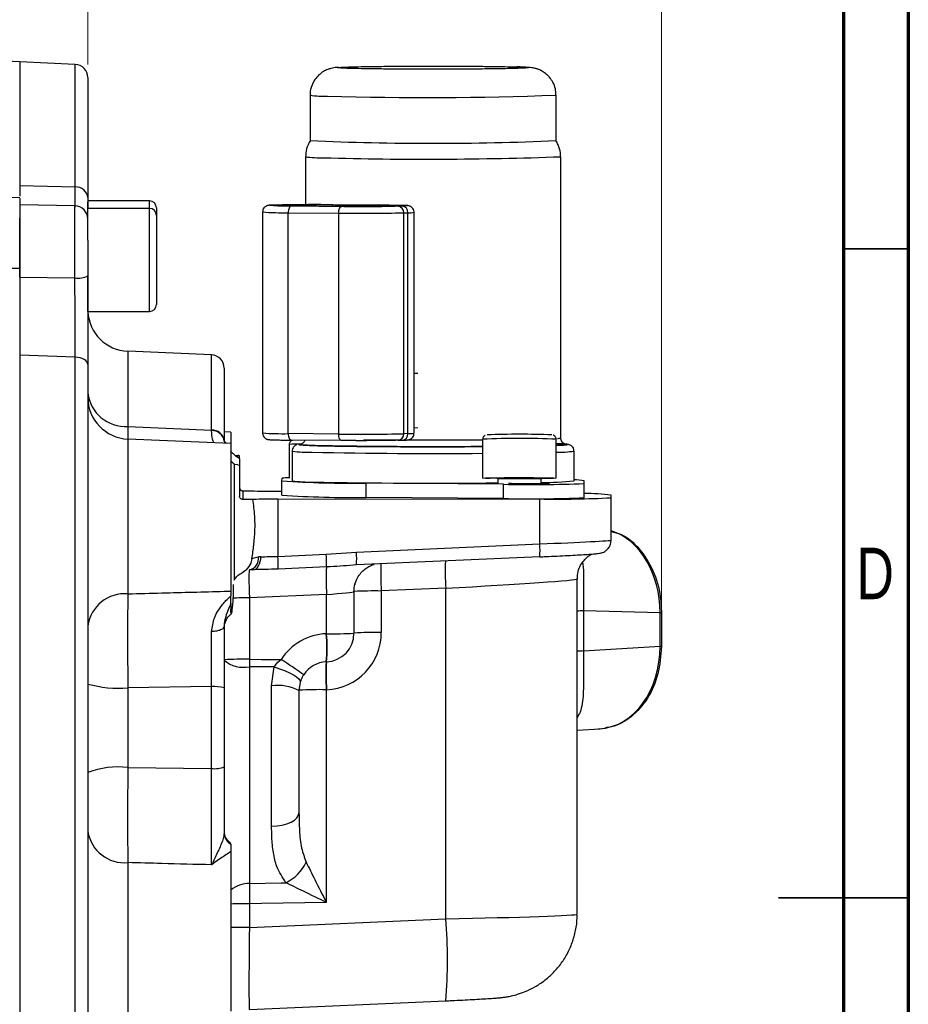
# Model space of a CAD drawing. Header units: inches. Extents: x 0.6 to 16.3, y 0.2 to 11.5.
# Tile 14 of 15: x 13.6 to 16.3, y 5.5 to 8.5. Entities that reach past the tile are written whole.
import ezdxf

# ---------------------------------------------------------------- set-up
doc = ezdxf.new("R2010")
doc.units = ezdxf.units.IN
doc.header["$MEASUREMENT"] = 0
doc.styles.add('SLDTEXTSTYLE0', font='TXT', dxfattribs={"width": 0.75})
doc.dimstyles.new('SLDDIMSTYLE0', dxfattribs={"dimtxt": 0.137795, "dimasz": 0.14, "dimexe": 0, "dimexo": 0.0625, "dimgap": 0.034449, "dimtad": 0, "dimdec": 1, "dimlfac": 1.5, "dimrnd": 1e-09, "dimzin": 12, "dimdsep": 46, "dimtxsty": 'SLDTEXTSTYLE0', "dimblk1": 'CLOSED', "dimblk2": 'CLOSED', "dimsah": 1, "dimcen": 0.09, "dimadec": 0, "dimazin": 3, "dimtfac": 1, "dimtdec": 1, "dimtofl": 0, "dimtmove": 0, "dimatfit": 3, "dimldrblk": 'CLOSED', "dimfxl": 0, "dimfrac": 2, "dimtolj": 1, "dimtzin": 12, "dimarcsym": 0})
doc.dimstyles.new('SLDDIMSTYLE1', dxfattribs={"dimtxt": 0.137795, "dimasz": 0.14, "dimexe": 0, "dimexo": 0.0625, "dimgap": 0.034449, "dimtad": 0, "dimdec": 1, "dimlfac": 1.5, "dimrnd": 1e-09, "dimzin": 12, "dimdsep": 46, "dimtxsty": 'SLDTEXTSTYLE0', "dimblk1": 'CLOSED', "dimblk2": 'CLOSED', "dimsah": 1, "dimcen": 0.09, "dimadec": 0, "dimazin": 3, "dimtfac": 1, "dimtofl": 0, "dimtmove": 0, "dimatfit": 3, "dimldrblk": 'CLOSED', "dimfxl": 0, "dimfrac": 2, "dimtolj": 1, "dimtzin": 12, "dimarcsym": 0})

# ---------------------------------------------------------------- blocks, each defined once
blk = doc.blocks.new('_Closed')
at = {"color": 0, "linetype": 'ByBlock', "lineweight": -2}
for p, q in [((-1, 0.166667), (0, 0)), ((-1, 0.166667), (-1, -0.166667)), ((0, 0), (-1, -0.166667)), ((0, 0), (-1, 0))]:
    blk.add_line(p, q, dxfattribs=at)
blk = doc.blocks.new('_D_2')
at = {"color": 7, "linetype": 'Continuous', "lineweight": 0}
for p, q in [((13.1384, 9.7241), (13.0964, 9.7241)), ((13.0964, 9.7241), (13.0964, 9.5053)), ((13.4438, 9.7241), (13.4858, 9.7241)), ((13.4858, 9.7241), (13.4858, 9.5053)), ((12.135, 9.17), (12.135, 9.565)), ((15.5902, 6.7228), (15.5902, 9.565)), ((12.135, 9.5256), (12.9755, 9.5256)), ((15.5902, 9.5256), (13.6067, 9.5256)), ((13.0964, 9.5053), (13.1384, 9.5053)), ((13.4858, 9.5053), (13.4438, 9.5053))]:
    blk.add_line(p, q, dxfattribs=at)
at = {"color": 7, "linetype": 'Continuous', "lineweight": 18, "xscale": 0.14, "yscale": 0.14, "rotation": 180.0000000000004}
blk.add_blockref('_Closed', (12.135, 9.5256), dxfattribs=at)
at = {"color": 7, "linetype": 'Continuous', "lineweight": 18, "xscale": 0.14, "yscale": 0.14}
blk.add_blockref('_Closed', (15.5902, 9.5256), dxfattribs=at)
at = {"color": 7, "linetype": 'Continuous', "lineweight": 18, "char_height": 0.1378, "attachment_point": 1, "style": 'SLDTEXTSTYLE0'}
for s, insert in [('132', (13.1384, 9.683)), ('5.2', (13.1638, 9.4768))]:
    blk.add_mtext(s, dxfattribs=dict(at, insert=insert))
blk = doc.blocks.new('_D_3')
at = {"color": 7, "linetype": 'Continuous', "lineweight": 0}
for p, q in [((12.7571, 8.9628), (12.7152, 8.9628)), ((12.7152, 8.9628), (12.7152, 8.744)), ((12.9608, 8.9628), (13.0028, 8.9628)), ((13.0028, 8.9628), (13.0028, 8.744)), ((13.8513, 8.3732), (13.8513, 8.8037)), ((12.135, 8.7643), (12.5943, 8.7643)), ((13.8513, 8.7643), (13.1236, 8.7643)), ((12.7152, 8.744), (12.7571, 8.744)), ((13.0028, 8.744), (12.9608, 8.744))]:
    blk.add_line(p, q, dxfattribs=at)
at = {"color": 7, "linetype": 'Continuous', "lineweight": 18, "xscale": 0.14, "yscale": 0.14, "rotation": 180.0000000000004}
blk.add_blockref('_Closed', (12.135, 8.7643), dxfattribs=at)
at = {"color": 7, "linetype": 'Continuous', "lineweight": 18, "xscale": 0.14, "yscale": 0.14}
blk.add_blockref('_Closed', (13.8513, 8.7643), dxfattribs=at)
at = {"color": 7, "linetype": 'Continuous', "lineweight": 18, "char_height": 0.1378, "attachment_point": 1, "style": 'SLDTEXTSTYLE0'}
for s, insert in [('65', (12.7571, 8.9216)), ('2.6', (12.7317, 8.7155))]:
    blk.add_mtext(s, dxfattribs=dict(at, insert=insert))

msp = doc.modelspace()

# ---------------------------------------------------------------- linework, layer by layer
at = {"color": 7, "linetype": 'Continuous', "lineweight": 70}
for p, q in [((16.3386, 11.4961), (16.3386, 0.1969)), ((16.1417, 11.2992), (16.1417, 0.3937))]:
    msp.add_line(p, q, dxfattribs=at)
at = {"color": 7, "linetype": 'Continuous', "lineweight": 25}
for p, q in [((13.6447, 8.3818), (12.135, 8.4345)), ((13.8131, 8.3738), (13.6446, 8.3812)), ((13.6446, 8.3812), (13.6446, 8.0064)), ((15.1518, 8.3662), (15.1517, 8.3662)), ((13.8513, 8.3338), (13.8513, 7.9698)), ((14.5252, 8.2805), (14.5252, 8.1426)), ((15.2708, 8.1426), (15.2708, 8.2805)), ((14.5108, 8.0938), (14.5108, 7.9486)), ((15.2851, 7.2412), (15.2851, 8.0938)), ((13.6447, 7.9689), (12.135, 8.0217)), ((13.6446, 8.0064), (13.8131, 8.0023)), ((13.812, 7.9448), (13.6446, 7.9477)), ((14.038, 7.96), (13.8513, 7.96)), ((13.8513, 7.9371), (13.8513, 7.9569)), ((14.4293, 7.9476), (14.4163, 7.9472)), ((14.4169, 7.9472), (14.4163, 7.9472)), ((14.4169, 7.9472), (14.4299, 7.9476)), ((14.4286, 7.9471), (14.4415, 7.9475)), ((14.4293, 7.9476), (14.4299, 7.9476)), ((14.621, 7.943), (14.468, 7.9444)), ((14.4743, 7.9446), (14.6272, 7.9432)), ((14.5406, 7.9487), (14.5238, 7.9487)), ((14.5574, 7.9487), (14.5406, 7.9487)), ((14.5574, 7.9487), (14.6002, 7.9484)), ((14.7467, 7.9469), (14.5939, 7.9482)), ((14.6002, 7.9484), (14.7532, 7.9471)), ((14.7938, 7.9444), (14.7816, 7.944)), ((14.8043, 7.9442), (14.7913, 7.9439)), ((14.038, 7.9371), (13.8513, 7.9371)), ((13.8513, 7.8412), (13.8513, 7.9371)), ((14.0593, 7.9387), (14.0593, 7.9158)), ((14.0593, 7.9158), (14.0593, 7.6458)), ((14.381, 7.9262), (14.381, 7.2563)), ((14.4586, 7.9241), (14.6116, 7.9227)), ((14.4586, 7.2542), (14.4586, 7.9241)), ((14.6116, 7.9227), (14.6116, 7.2528)), ((14.8088, 7.9237), (14.8218, 7.9241)), ((14.8088, 7.2538), (14.8088, 7.9237)), ((14.8218, 7.2542), (14.8218, 7.9241)), ((14.8402, 7.2553), (14.8402, 7.9253)), ((13.6446, 7.7285), (13.6446, 7.9077)), ((13.8513, 7.8412), (13.8513, 7.7329)), ((12.135, 7.758), (13.6446, 7.7562)), ((13.8513, 7.6244), (13.8513, 7.7341)), ((13.6446, 7.7285), (13.812, 7.7263)), ((13.8513, 7.6244), (14.038, 7.6244)), ((14.2264, 7.4928), (13.9724, 7.5039)), ((13.8131, 7.4858), (13.6446, 7.4924)), ((13.6446, 7.4924), (13.6446, 5.2156)), ((13.8131, 5.2224), (13.8131, 7.4858)), ((13.8513, 7.4636), (13.8513, 5.2457)), ((14.2646, 7.4529), (14.2646, 7.2329)), ((13.8513, 7.3636), (13.8513, 7.3636)), ((13.8513, 7.3352), (13.8513, 7.3352)), ((13.9724, 7.2762), (14.2264, 7.2647)), ((14.2264, 7.2633), (14.2264, 7.2647)), ((14.2846, 7.2589), (14.2646, 7.2598)), ((14.2846, 7.2589), (14.2846, 7.2241)), ((14.2846, 7.2241), (13.9724, 7.2378)), ((14.2646, 7.2329), (14.2646, 7.2314)), ((14.2646, 7.2314), (14.2653, 7.225)), ((14.2702, 7.224), (14.2682, 7.229)), ((14.6116, 7.2528), (14.4586, 7.2542)), ((14.621, 7.2331), (14.468, 7.2345)), ((14.6638, 7.2329), (14.621, 7.2331)), ((14.6638, 7.2329), (14.6806, 7.2329)), ((14.6806, 7.2329), (14.6974, 7.2329)), ((14.7913, 7.234), (14.7919, 7.234)), ((14.7919, 7.234), (14.8049, 7.2343)), ((14.8218, 7.2542), (14.8088, 7.2538)), ((15.0482, 7.2371), (15.0482, 7.119)), ((15.2713, 7.119), (15.2713, 7.2371)), ((14.2846, 7.2241), (14.2846, 6.7768)), ((14.4616, 7.2212), (14.4616, 7.1194)), ((14.4707, 7.2012), (14.4707, 7.1111)), ((14.4993, 7.2224), (14.491, 7.2215)), ((14.4911, 7.2215), (14.4993, 7.2224)), ((15.3252, 7.1111), (15.3252, 7.2012)), ((14.2946, 7.1905), (14.2969, 7.1886)), ((14.2969, 7.1886), (14.3064, 7.1879)), ((14.3064, 7.1815), (14.3064, 7.1879)), ((14.3113, 7.1787), (14.3113, 7.1871)), ((14.3113, 7.1787), (14.3113, 7.1589)), ((14.2946, 7.1622), (14.2946, 6.8096)), ((14.2969, 7.1603), (14.2946, 7.1622)), ((14.3064, 7.1597), (14.2969, 7.1603)), ((14.3064, 7.1597), (14.3113, 7.1589)), ((14.3113, 7.1589), (14.3113, 7.0646)), ((14.4396, 7.1111), (14.4399, 7.1191)), ((14.4396, 7.0677), (14.4396, 7.1111)), ((15.0942, 7.1164), (15.0942, 7.1035)), ((15.2254, 7.1022), (15.2254, 7.1164)), ((15.3561, 7.103), (15.3561, 7.1108)), ((15.3563, 7.0677), (15.3563, 7.1111)), ((14.3213, 7.0808), (14.3213, 7.0546)), ((14.3213, 7.0808), (14.3451, 7.0808)), ((14.4275, 7.0796), (14.4396, 7.0796)), ((15.1109, 7.1006), (14.6946, 7.1043)), ((14.6946, 7.0609), (14.6946, 7.1043)), ((15.1109, 7.0573), (15.1109, 7.1006)), ((15.3561, 7.0597), (15.3561, 7.103)), ((14.3519, 7.0546), (14.3213, 7.0546)), ((14.4275, 7.0555), (15.2212, 7.056)), ((14.4275, 7.0555), (14.4275, 6.8819)), ((15.1109, 7.0573), (14.6946, 7.0609)), ((15.2212, 6.9199), (15.2212, 7.056)), ((15.3563, 7.0677), (15.3561, 7.0675)), ((15.438, 7.0598), (15.438, 7.0677)), ((15.438, 6.9314), (15.438, 7.0598)), ((14.6654, 6.8952), (15.2212, 6.9199)), ((14.3489, 6.8752), (14.3452, 6.8618)), ((14.4275, 6.8819), (14.5741, 6.8884)), ((14.5741, 6.8884), (14.6654, 6.8952)), ((15.2212, 6.8806), (14.6654, 6.8559)), ((14.3266, 6.8369), (14.318, 6.8314)), ((14.5744, 6.8499), (14.4278, 6.8434)), ((15.3346, 5.797), (15.3346, 6.8136)), ((14.6611, 6.798), (14.6625, 6.7981)), ((14.9361, 6.7857), (14.7409, 6.7771)), ((14.7409, 6.7771), (14.7409, 6.651)), ((14.9361, 5.7833), (14.9361, 6.7857)), ((14.2846, 6.7768), (14.2846, 6.7621)), ((14.2846, 6.7392), (14.2846, 6.7621)), ((14.5751, 6.7663), (14.3411, 6.756)), ((14.3411, 6.756), (14.3411, 6.57)), ((14.5751, 6.6475), (14.5751, 6.7663)), ((14.658, 6.775), (14.658, 6.649)), ((15.3535, 6.7168), (15.3535, 6.5952)), ((15.5859, 6.7112), (15.3535, 6.7168)), ((15.5859, 6.6099), (15.5859, 6.7112)), ((15.5902, 6.7113), (15.5902, 6.6834)), ((15.5902, 6.6834), (15.5902, 6.6834)), ((15.5902, 6.6834), (15.5902, 6.61)), ((14.5742, 6.6475), (14.5751, 6.6475)), ((15.3535, 6.5952), (15.5859, 6.6099)), ((15.5902, 6.61), (15.5902, 6.6086)), ((15.5902, 6.6086), (15.5902, 6.6086)), ((14.3411, 6.57), (14.3411, 6.5472)), ((14.3411, 6.5472), (14.3411, 5.8901)), ((14.4157, 6.5468), (14.3411, 6.5472)), ((14.4084, 6.4893), (14.4157, 6.5468)), ((14.5743, 6.5623), (14.5751, 6.5624)), ((14.2264, 6.487), (13.9724, 6.4835)), ((13.9724, 6.4835), (13.9724, 6.2419)), ((14.2264, 6.2389), (14.2264, 6.487)), ((14.2646, 6.4832), (14.2646, 6.244)), ((14.4084, 6.0639), (14.4084, 6.4893)), ((14.495, 6.5005), (14.4913, 6.4754)), ((14.4913, 6.4754), (14.4913, 6.1049)), ((14.5751, 6.4778), (14.5742, 6.4777)), ((14.5742, 6.4777), (14.5742, 5.8329)), ((15.3346, 6.3551), (15.4048, 6.3596)), ((15.3987, 6.3593), (15.4202, 6.3614)), ((13.9724, 6.2419), (14.2264, 6.2389)), ((14.2846, 5.9869), (14.2846, 5.5034)), ((14.3411, 5.8284), (14.3411, 5.7569)), ((14.3411, 5.7569), (14.9361, 5.7833)), ((14.3411, 5.508), (14.9363, 5.5344)), ((14.9361, 5.5344), (14.9363, 5.5344))]:
    msp.add_line(p, q, dxfattribs=at)
at = {"color": 8, "linetype": 'Continuous', "lineweight": 25}
for p, q in [((13.8131, 8.0023), (13.8131, 8.3738)), ((13.812, 7.7263), (13.812, 7.9448)), ((14.038, 7.9371), (14.038, 7.96)), ((14.4286, 7.9471), (14.4286, 7.9453)), ((14.4415, 7.945), (14.4415, 7.9475)), ((14.5939, 7.9482), (14.5939, 7.9435)), ((14.7467, 7.9469), (14.7467, 7.9433)), ((14.038, 7.6244), (14.038, 7.9371)), ((13.9724, 7.5039), (13.9724, 7.2762)), ((14.2264, 7.2647), (14.2264, 7.4928)), ((14.8402, 7.4376), (14.8516, 7.438)), ((13.9724, 7.2762), (13.972, 7.2376)), ((14.8516, 7.2714), (14.8402, 7.271)), ((13.9724, 7.2378), (13.9724, 6.7684)), ((14.2702, 7.224), (14.2685, 7.229)), ((13.9724, 5.9534), (13.9724, 5.4898))]:
    msp.add_line(p, q, dxfattribs=at)
at = {"color": 7, "linetype": 'Continuous', "lineweight": 35}
for p, q in [((16.1417, 7.815), (16.3386, 7.815)), ((16.3386, 5.8465), (15.9449, 5.8465)), ((16.1417, 5.8465), (16.3386, 5.8465))]:
    msp.add_line(p, q, dxfattribs=at)
at = {"color": 7, "linetype": 'Continuous', "lineweight": 25, "flags": 128}
for points in [[(14.4286, 7.9471), (14.4197, 7.9468), (14.415, 7.9464), (14.4148, 7.946), (14.419, 7.9457), (14.4274, 7.9453), (14.4398, 7.945), (14.4556, 7.9448), (14.4743, 7.9446)], [(14.468, 7.9444), (14.4662, 7.9439), (14.4644, 7.9427), (14.4628, 7.9408), (14.4614, 7.9383), (14.4602, 7.9352), (14.4593, 7.9318), (14.4588, 7.928), (14.4586, 7.9241)], [(14.6116, 7.9227), (14.6118, 7.9266), (14.6123, 7.9304), (14.6132, 7.9339), (14.6143, 7.937), (14.6158, 7.9395), (14.6174, 7.9414), (14.6192, 7.9426), (14.621, 7.943)], [(14.7938, 7.9444), (14.8019, 7.9447), (14.806, 7.9451), (14.8058, 7.9455), (14.8013, 7.9458), (14.7928, 7.9461), (14.7805, 7.9464), (14.765, 7.9467), (14.7467, 7.9469)], [(13.8513, 7.4636), (13.8506, 7.4678), (13.8484, 7.4719), (13.8449, 7.4756), (13.8402, 7.4789), (13.8344, 7.4817), (13.8278, 7.4838), (13.8206, 7.4852), (13.8131, 7.4858)], [(14.4586, 7.2542), (14.4588, 7.2503), (14.4593, 7.2465), (14.4602, 7.2431), (14.4614, 7.2401), (14.4628, 7.2377), (14.4644, 7.2359), (14.4662, 7.2348), (14.468, 7.2345)], [(14.621, 7.2331), (14.6192, 7.2334), (14.6174, 7.2345), (14.6158, 7.2363), (14.6143, 7.2388), (14.6132, 7.2418), (14.6123, 7.2452), (14.6118, 7.2489), (14.6116, 7.2528)], [(15.0705, 7.1179), (15.0568, 7.1183), (15.0492, 7.1188), (15.0492, 7.1192), (15.0567, 7.1197)], [(15.0567, 7.1197), (15.0712, 7.1201), (15.0918, 7.1205), (15.117, 7.1207), (15.1451, 7.1208), (15.1742, 7.1208), (15.2024, 7.1207), (15.2276, 7.1205), (15.2482, 7.1201), (15.2628, 7.1197), (15.2704, 7.1193), (15.2704, 7.1188), (15.2629, 7.1183), (15.2483, 7.1179), (15.2278, 7.1175), (15.2026, 7.1173), (15.1972, 7.1173)], [(15.0916, 7.1191), (15.0917, 7.1191), (15.0967, 7.1194)], [(15.0991, 7.1168), (15.0942, 7.1164), (15.0942, 7.1164)], [(15.1357, 7.1025), (15.1279, 7.1028), (15.1268, 7.103)], [(15.2254, 7.1039), (15.2289, 7.1038), (15.2432, 7.1036), (15.2509, 7.1032), (15.2513, 7.1029), (15.2442, 7.1025), (15.2305, 7.1023), (15.2118, 7.1021), (15.1905, 7.102), (15.169, 7.1021), (15.1499, 7.1022), (15.1357, 7.1025)], [(15.4358, 6.9184), (15.4372, 6.9238), (15.438, 6.9314)], [(14.3516, 6.8416), (14.3565, 6.8424), (14.3612, 6.8447), (14.3654, 6.8484), (14.369, 6.8533), (14.372, 6.8593), (14.3741, 6.866), (14.3753, 6.8734), (14.3756, 6.881)], [(14.3411, 6.57), (14.378, 6.5698), (14.4369, 6.5695)], [(14.4157, 6.5468), (14.4322, 6.5415), (14.4479, 6.5356), (14.4622, 6.5293), (14.4744, 6.5228), (14.4841, 6.5165), (14.4909, 6.5105), (14.4946, 6.5051), (14.495, 6.5005)], [(14.4084, 6.0639), (14.4248, 6.065), (14.4404, 6.0675), (14.4547, 6.0714), (14.4672, 6.0765), (14.4775, 6.0826), (14.4851, 6.0896), (14.4897, 6.0971), (14.4913, 6.1049)], [(14.3411, 5.8901), (14.4378, 5.8921), (14.4519, 5.8924)], [(14.5742, 5.8329), (14.3787, 5.8291), (14.3411, 5.8284)]]:
    msp.add_lwpolyline(points, dxfattribs=at)
at = {"color": 7, "linetype": 'Continuous', "lineweight": 25}
for centre, radius, start, end in [((13.8113, 8.3338), 0.04, 360, 87.5), ((14.898, 16.722), 8.5874, 267.51185, 272.48811), ((14.5584, 8.4277), 0.3373, 261.8882, 271.2816), ((14.8734, 19.4908), 11.4044, 268.45532, 272.06913), ((13.815, 7.9658), 0.0365, 6.1591, 93.1225), ((13.8113, 7.9048), 0.04, 0, 89), ((14.038, 7.9387), 0.0213, 0, 90), ((14.542, 2.9707), 4.9778, 89.4018, 91.1562), ((14.6795, 12.8073), 4.8644, 269.3839, 271.2024), ((14.7898, 7.9248), 0.0191, 356.5436, 85.3322), ((14.8027, 7.9252), 0.0191, 356.5436, 85.3322), ((14.038, 7.9158), 0.0213, 0, 90), ((14.6788, 14.3643), 6.4419, 269.40177, 271.15618), ((13.8214, 7.7899), 0.0644, 261.5813, 297.655), ((14.038, 7.6458), 0.0213, 270, 0), ((13.978, 7.6305), 0.1267, 182.7317, 267.5), ((14.2246, 7.4529), 0.04, 0, 87.5), ((13.9652, 7.3907), 0.1147, 186.8228, 273.6034), ((13.978, 7.3643), 0.1267, 180, 267.5), ((14.2287, 7.2286), 0.0362, 6.9236, 93.6747), ((14.2286, 7.2271), 0.0363, 6.7487, 93.5439), ((14.6788, 13.6944), 6.4419, 269.40177, 271.15618), ((15.1599, 4.8016), 2.4507, 87.7046, 92.3019), ((14.6483, 10.1612), 3.0573, 266.0859, 270.8669), ((14.4627, 6.9279), 0.1925, 90.3333, 96.8135), ((14.5239, 7.4906), 0.3832, 262.0285, 271.15), ((14.9041, 26.5778), 19.4739, 268.90381, 270.55914), ((15.1571, 5.3255), 1.7949, 87.7381, 91.9287), ((15.1561, 5.2298), 1.8878, 87.896, 91.7288), ((15.245, 7.7774), 0.6711, 268.3297, 276.8666), ((15.331, 7.0122), 0.1018, 75.7385, 93.2764), ((14.4106, 8.6413), 1.5618, 267.5986, 270.6226), ((15.192, 11.2931), 4.1933, 268.8918, 272.2422), ((14.4191, 4.4591), 2.5964, 89.814, 91.4836), ((14.6483, 10.1179), 3.0573, 266.0859, 270.8669), ((15.192, 11.2498), 4.1933, 268.8918, 272.2422), ((15.2738, 10.2924), 3.2368, 269.0683, 272.9069), ((15.3599, 6.4116), 0.6608, 83.216, 90.3132), ((15.0018, 6.9002), 0.2203, 354.8821, 5.1179), ((14.334, 6.875), 0.0348, 281.7881, 8.9612), ((14.0901, 6.8598), 0.3382, 357.211, 3.7467), ((14.2366, 6.8663), 0.3382, 357.211, 3.7467), ((14.4461, 6.8756), 0.2203, 354.8821, 5.1179), ((15.3063, 6.8142), 0.7327, 177.211, 183.7467), ((14.7207, 5.5396), 1.2376, 89.0683, 92.9069), ((13.9634, 6.6554), 0.1133, 85.4342, 171.7586), ((15.5625, 7.9064), 1.1954, 271.1213, 271.3306), ((14.0989, 6.6049), 0.4772, 354.8821, 5.1179), ((14.5952, 7.8849), 1.2376, 269.0683, 272.9069), ((14.5713, 6.649), 0.0867, 272.4959, 359.9963), ((14.0998, 6.605), 0.4772, 354.8821, 5.1179), ((14.7207, 5.4136), 1.2376, 89.0683, 92.9069), ((15.5625, 7.8052), 1.1955, 271.1213, 271.3304), ((14.3226, 5.4278), 1.1424, 89.0683, 92.9069), ((13.382, 4.9284), 1.9509, 54.8353, 57.2651), ((14.3239, 6.6386), 0.093, 230.4247, 280.6792), ((13.9433, 6.8193), 0.3371, 254.1581, 274.9584), ((14.2356, 6.3852), 0.1022, 73.484, 95.1581), ((14.4279, 6.3522), 0.1385, 62.7609, 98.0991), ((14.5541, 5.2403), 1.2376, 89.0683, 92.9069), ((13.9436, 5.9895), 0.2541, 83.4726, 111.2893), ((14.2355, 6.3163), 0.078, 263.2934, 291.9376), ((13.9623, 6.0654), 0.1124, 189.2267, 275.1851), ((14.3046, 6.0475), 0.04, 180, 240), ((14.304, 6.0434), 0.0393, 180.1607, 240.5668), ((14.394, 6.0103), 0.1313, 296.1545, 334.9946)]:
    msp.add_arc(centre, radius, start, end, dxfattribs=at)
at = {"color": 8, "linetype": 'Continuous', "lineweight": 25}
for centre, radius, start, end in [((14.5705, 8.5946), 0.3173, 261.7832, 271.3969), ((14.8752, 19.0708), 10.7975, 268.42397, 272.09954), ((14.4428, 8.7614), 0.8374, 265.7654, 271.0815), ((14.8254, 8.0121), 0.0881, 267.6157, 279.6649), ((14.4428, 8.0928), 0.8388, 265.7707, 271.0784), ((14.8245, 7.3574), 0.1032, 268.5088, 278.7807), ((14.874, 25.1357), 17.9009, 269.40186, 269.76113), ((14.7901, 7.2526), 0.0187, 275.5514, 3.6052), ((14.8031, 7.253), 0.0187, 275.5514, 3.6052), ((14.8979, 29.5594), 22.3245, 269.79613, 270.38783), ((15.1598, 4.7492), 2.4904, 87.4328, 92.5672), ((15.2734, 7.2865), 0.0468, 271.4398, 284.5376), ((14.4928, 6.885), 0.3376, 88.8835, 95.3027), ((14.5214, 7.539), 0.3415, 261.4715, 271.7096), ((14.9002, 26.3672), 19.1731, 268.89823, 270.44226), ((15.2776, 7.5237), 0.3259, 268.8911, 278.3909), ((15.652, 6.8346), 0.7175, 177.3382, 183.9037), ((14.3081, 6.873), 0.0388, 309.9572, 343.2257), ((15.4567, 6.8259), 0.7175, 177.3382, 183.9037), ((14.3405, 3.1595), 3.5965, 89.9898, 90.8052), ((15.3564, 6.3645), 0.3523, 90.4728, 93.5381), ((15.3564, 6.2429), 0.3523, 90.4728, 93.5381), ((15.1568, 6.5231), 0.5844, 176.1509, 184.4542), ((15.1586, 6.5232), 0.5853, 176.1605, 184.4495), ((14.3415, 5.7983), 0.0918, 90.19, 128.2494), ((14.3378, 2.666), 3.1624, 89.9399, 90.9638), ((13.4461, 5.6578), 1.4954, 355.2675, 4.8156), ((14.3378, 2.5945), 3.1624, 89.9399, 90.9638)]:
    msp.add_arc(centre, radius, start, end, dxfattribs=at)
at = {"color": 7, "linetype": 'Continuous', "lineweight": 25}
for centre, major_axis, ratio, start_param, end_param in [((15.3918, 6.7139), (-0.0012, 0.2534), 0.765933, 4.69816, 6.036871), ((15.2113, 6.9233), (0.2267, 0.0082), 0.016481, 4.75543, 6.282593), ((14.4313, 6.8835), (0.0867, 0.0055), 0.016435, 2.267853, 2.381558), ((14.3446, 6.7545), (-0.0035, 0.0866), 0.039556, 6.266818, 7.835712), ((14.4331, 6.8435), (0.1267, 0.0055), 0.01647, 2.268182, 2.381887), ((14.5713, 6.7674), (0.0867, 0.0076), 0.016377, 4.754592, 6.281755), ((14.5818, 6.4743), (0.1335, 0.1107), 0.999267, 0.922605, 1.867855), ((14.5675, 6.6509), (0.1335, 0.1107), 0.999267, 4.064198, 5.591361), ((15.3918, 6.6126), (-0.0088, 0.2532), 0.765616, 3.163554, 4.67532), ((14.578, 6.4758), (0.0641, 0.0584), 0.998554, 0.876499, 1.821749)]:
    msp.add_ellipse(centre, major_axis=major_axis, ratio=ratio, start_param=start_param, end_param=end_param, dxfattribs=at)
at = {"color": 8, "linetype": 'Continuous', "lineweight": 25}
for centre, major_axis, ratio, start_param, end_param in [((14.918, 6.7916), (0.4167, 0.022), 0.016456, 4.755154, 6.282445), ((14.918, 5.7899), (0.4167, 0.0071), 0.016497, 4.75574, 6.282903), ((14.3446, 5.7617), (0.0035, 0.2537), 0.013487, 1.589989, 3.14238)]:
    msp.add_ellipse(centre, major_axis=major_axis, ratio=ratio, start_param=start_param, end_param=end_param, dxfattribs=at)
at = {"color": 7, "linetype": 'Continuous', "lineweight": 25}
for points, knots in [([(14.6107, 8.3648), (14.6086, 8.3646), (14.6044, 8.3643), (14.5982, 8.3636), (14.5889, 8.3619), (14.5774, 8.3583), (14.5647, 8.3521), (14.5511, 8.3419), (14.5385, 8.3273), (14.5294, 8.3087), (14.5247, 8.2923), (14.5257, 8.2827), (14.5259, 8.2805)], [0, 0, 0, 0, 0.124495, 0.244121, 0.329581, 0.396971, 0.486064, 0.589344, 0.70218, 0.828335, 0.960657, 1, 1, 1, 1]), ([(14.6179, 8.365), (14.6193, 8.3651), (14.6247, 8.3656), (14.6485, 8.3663), (14.6829, 8.3671), (14.7183, 8.3676), (14.7434, 8.3679), (14.7647, 8.3681), (14.7809, 8.3682), (14.7976, 8.3683), (14.8134, 8.3684), (14.8282, 8.3685), (14.8419, 8.3685), (14.8556, 8.3686), (14.8695, 8.3686), (14.879, 8.3686), (14.8852, 8.3686), (14.8975, 8.3686), (14.9193, 8.3686), (14.9429, 8.3686), (14.959, 8.3685), (14.9688, 8.3685), (14.9759, 8.3685), (14.984, 8.3684), (14.9919, 8.3684), (15.0009, 8.3683), (15.022, 8.3682), (15.053, 8.3679), (15.0916, 8.3674), (15.1227, 8.3669), (15.1387, 8.3665), (15.1462, 8.3663)], [0, 0, 0, 0, 0.03312, 0.127989, 0.228827, 0.281586, 0.335843, 0.362148, 0.388454, 0.4147, 0.441044, 0.461458, 0.481872, 0.502282, 0.522689, 0.543095, 0.543877, 0.55005, 0.597237, 0.639333, 0.654125, 0.668917, 0.683709, 0.686041, 0.705858, 0.720404, 0.728065, 0.805109, 0.872643, 0.940049, 1, 1, 1, 1]), ([(15.1822, 8.3631), (15.1797, 8.3628), (15.1736, 8.3623), (15.1477, 8.3614), (15.1131, 8.3606), (15.0776, 8.3601), (15.0525, 8.3598), (15.0312, 8.3596), (15.015, 8.3595), (14.9983, 8.3594), (14.9825, 8.3593), (14.9677, 8.3592), (14.9541, 8.3592), (14.9403, 8.3591), (14.9265, 8.3591), (14.917, 8.3591), (14.9108, 8.3591), (14.8984, 8.3591), (14.8766, 8.3591), (14.853, 8.3591), (14.837, 8.3592), (14.8271, 8.3592), (14.8201, 8.3593), (14.812, 8.3593), (14.804, 8.3593), (14.795, 8.3594), (14.774, 8.3595), (14.7429, 8.3598), (14.7044, 8.3603), (14.6732, 8.3608), (14.6572, 8.3612), (14.6497, 8.3614)], [0, 0, 0, 0, 0.0607153, 0.1528767, 0.250837, 0.3020897, 0.3547987, 0.380353, 0.4059076, 0.4314051, 0.456997, 0.4768282, 0.4966597, 0.5164875, 0.5363117, 0.5561355, 0.5568949, 0.5628916, 0.6087319, 0.6496268, 0.6639965, 0.6783662, 0.692736, 0.6950012, 0.7142531, 0.7283836, 0.7358259, 0.8106713, 0.8762774, 0.9417602, 1, 1, 1, 1]), ([(15.2702, 8.2806), (15.27, 8.2871), (15.2696, 8.3006), (15.2621, 8.3191), (15.2517, 8.3346), (15.2397, 8.3461), (15.2275, 8.3541), (15.2163, 8.3591), (15.2071, 8.3618), (15.2004, 8.3632), (15.1947, 8.364), (15.1881, 8.3646), (15.1782, 8.3652), (15.1663, 8.3658), (15.1551, 8.3661), (15.1518, 8.3662)], [0, 0, 0, 0, 0.078049, 0.161743, 0.235806, 0.302197, 0.361329, 0.412705, 0.456278, 0.494629, 0.541525, 0.61493, 0.746681, 0.925397, 1, 1, 1, 1]), ([(14.5261, 8.1429), (14.5235, 8.1387), (14.5167, 8.1272), (14.5118, 8.1102), (14.5116, 8.0978), (14.5116, 8.0938)], [0, 0, 0, 0, 0.286558, 0.771171, 1, 1, 1, 1]), ([(15.2842, 8.0939), (15.2842, 8.0979), (15.2843, 8.1102), (15.2791, 8.1272), (15.2725, 8.1387), (15.27, 8.1431)], [0, 0, 0, 0, 0.229444, 0.710763, 1, 1, 1, 1]), ([(13.6446, 8.0241), (13.6446, 8.0131), (13.6446, 7.9917), (13.6446, 7.9803), (13.6446, 7.9747)], [0, 0, 0, 0, 0.510336, 1, 1, 1, 1]), ([(13.6446, 8.0064), (13.6446, 7.9958), (13.6446, 7.9833), (13.6446, 7.9758), (13.6446, 7.9747)], [0, 0, 0, 0, 0.858614, 1, 1, 1, 1]), ([(13.6446, 7.9677), (13.6446, 7.968), (13.6446, 7.969), (13.6446, 7.9601), (13.6446, 7.9421), (13.6446, 7.915), (13.6446, 7.881), (13.6446, 7.8418), (13.6446, 7.7993), (13.6446, 7.7706), (13.6446, 7.7562)], [0, 0, 0, 0, 0.057819, 0.192416, 0.327014, 0.461611, 0.596208, 0.730805, 0.865403, 1, 1, 1, 1]), ([(13.8513, 7.9698), (13.8513, 7.9669), (13.8513, 7.9543), (13.8513, 7.9446), (13.8513, 7.9371)], [0, 0, 0, 0, 0.227724, 1, 1, 1, 1]), ([(14.4164, 7.9472), (14.4139, 7.9471), (14.409, 7.947), (14.4042, 7.9468), (14.4006, 7.9464), (14.3985, 7.9463), (14.3948, 7.9454), (14.3918, 7.9441), (14.3885, 7.942), (14.3847, 7.9383), (14.3815, 7.9328), (14.3813, 7.9285), (14.3812, 7.9265)], [0, 0, 0, 0, 0.186491, 0.363507, 0.517721, 0.6527, 0.704805, 0.741513, 0.784896, 0.84883, 0.931563, 1, 1, 1, 1]), ([(14.468, 7.9444), (14.4538, 7.9445), (14.4274, 7.9448), (14.4151, 7.9453), (14.4095, 7.9455)], [0, 0, 0, 0, 0.538278, 1, 1, 1, 1]), ([(14.4299, 7.9476), (14.439, 7.9478), (14.453, 7.9482), (14.4807, 7.9485), (14.5024, 7.9486), (14.5174, 7.9486), (14.5238, 7.9487)], [0, 0, 0, 0, 0.400381, 0.615564, 0.835206, 1, 1, 1, 1]), ([(14.7913, 7.9439), (14.7822, 7.9436), (14.7682, 7.9433), (14.7405, 7.943), (14.7167, 7.9428), (14.6914, 7.9428), (14.6583, 7.9428), (14.6357, 7.9429), (14.621, 7.943)], [0, 0, 0, 0, 0.2396902, 0.3685105, 0.5, 0.6314895, 0.7603098, 1, 1, 1, 1]), ([(14.8022, 7.9463), (14.8071, 7.9462), (14.8171, 7.9458), (14.8215, 7.9453), (14.8182, 7.9447), (14.8089, 7.9444), (14.8043, 7.9442)], [0, 0, 0, 0, 0.245667, 0.5, 0.754333, 1, 1, 1, 1]), ([(14.84, 7.925), (14.8401, 7.9255), (14.8405, 7.9286), (14.8385, 7.9342), (14.8345, 7.9398), (14.83, 7.9429), (14.8263, 7.9444), (14.8219, 7.9455), (14.8196, 7.9455), (14.8146, 7.946), (14.8091, 7.9461), (14.8062, 7.9462)], [0, 0, 0, 0, 0.020333, 0.112505, 0.205494, 0.268516, 0.313724, 0.370644, 0.559054, 0.769696, 1, 1, 1, 1]), ([(13.6446, 7.7562), (13.6446, 7.7358), (13.6446, 7.6949), (13.6446, 7.6338), (13.6446, 7.5751), (13.6446, 7.5402), (13.6446, 7.5228)], [0, 0, 0, 0, 0.25, 0.5, 0.75, 1, 1, 1, 1]), ([(13.8513, 7.7329), (13.8513, 7.728), (13.8513, 7.7026), (13.8513, 7.6555), (13.8513, 7.5908), (13.8513, 7.5249), (13.8513, 7.4843), (13.8513, 7.4636)], [0, 0, 0, 0, 0.053201, 0.273346, 0.499857, 0.74544, 1, 1, 1, 1]), ([(13.6446, 7.7285), (13.6446, 7.7101), (13.6446, 7.6727), (13.6446, 7.6167), (13.6446, 7.562), (13.6446, 7.521), (13.6446, 7.4987), (13.6446, 7.4924)], [0, 0, 0, 0, 0.224192, 0.454881, 0.679075, 0.909781, 1, 1, 1, 1]), ([(13.8131, 7.4858), (13.813, 7.5035), (13.8129, 7.5397), (13.8126, 7.5981), (13.8124, 7.6565), (13.8122, 7.6987), (13.812, 7.7219), (13.812, 7.7263)], [0, 0, 0, 0, 0.245568, 0.500116, 0.720271, 0.946794, 1, 1, 1, 1]), ([(14.3812, 7.2566), (14.3811, 7.256), (14.3807, 7.253), (14.3827, 7.2473), (14.3867, 7.2418), (14.3912, 7.2387), (14.3949, 7.2371), (14.3993, 7.2361), (14.4015, 7.236), (14.4072, 7.2356), (14.4166, 7.2353), (14.4312, 7.2349), (14.4492, 7.2347), (14.4631, 7.2345), (14.4707, 7.2344), (14.4717, 7.2344)], [0, 0, 0, 0, 0.010325, 0.057127, 0.104345, 0.136346, 0.159301, 0.188204, 0.283874, 0.390832, 0.532984, 0.693265, 0.847775, 0.979481, 1, 1, 1, 1]), ([(14.8049, 7.2343), (14.8073, 7.2344), (14.8122, 7.2346), (14.817, 7.2348), (14.8206, 7.2351), (14.8227, 7.2353), (14.8264, 7.2362), (14.8294, 7.2375), (14.8328, 7.2395), (14.8366, 7.2433), (14.8397, 7.2488), (14.8399, 7.2531), (14.84, 7.255)], [0, 0, 0, 0, 0.186525, 0.363574, 0.517816, 0.65282, 0.704934, 0.741649, 0.78504, 0.848985, 0.931734, 1, 1, 1, 1]), ([(14.4687, 7.2329), (14.4686, 7.2328), (14.4677, 7.2324), (14.4654, 7.2307), (14.4629, 7.2275), (14.4615, 7.224), (14.4617, 7.2218), (14.4618, 7.2211)], [0, 0, 0, 0, 0.015177, 0.263913, 0.550979, 0.87024, 1, 1, 1, 1]), ([(14.5092, 7.2341), (14.5084, 7.2323), (14.5069, 7.2286), (14.5028, 7.2251), (14.4995, 7.2232), (14.4989, 7.2231), (14.4987, 7.223)], [0, 0, 0, 0, 0.271788, 0.544946, 0.826405, 1, 1, 1, 1]), ([(14.7913, 7.234), (14.7822, 7.2337), (14.7682, 7.2334), (14.7405, 7.2331), (14.7188, 7.233), (14.7038, 7.2329), (14.6974, 7.2329)], [0, 0, 0, 0, 0.400381, 0.615564, 0.835206, 1, 1, 1, 1]), ([(15.0553, 7.2488), (15.0553, 7.2487), (15.0543, 7.2483), (15.0521, 7.2466), (15.0496, 7.2434), (15.0482, 7.2399), (15.0484, 7.2377), (15.0485, 7.237)], [0, 0, 0, 0, 0.015177, 0.263913, 0.550979, 0.87024, 1, 1, 1, 1]), ([(15.2711, 7.2371), (15.2711, 7.2381), (15.2712, 7.2404), (15.2697, 7.2438), (15.2675, 7.2466), (15.2651, 7.2484), (15.2631, 7.2494), (15.2621, 7.2497), (15.2618, 7.2498)], [0, 0, 0, 0, 0.154852, 0.391326, 0.585057, 0.751155, 0.890761, 1, 1, 1, 1]), ([(15.2998, 7.2222), (15.2997, 7.2222), (15.2997, 7.2222), (15.2976, 7.2227), (15.2939, 7.2245), (15.2902, 7.2276), (15.287, 7.2322), (15.285, 7.2371), (15.2854, 7.2402), (15.2855, 7.241)], [0, 0, 0, 0, 0.258838, 0.453878, 0.589456, 0.690773, 0.807577, 0.952405, 1, 1, 1, 1]), ([(14.2946, 7.1905), (14.2932, 7.1918), (14.2893, 7.1955), (14.2857, 7.1996), (14.285, 7.2007), (14.2846, 7.2011)], [0, 0, 0, 0, 0.253985, 0.683754, 1, 1, 1, 1]), ([(14.4838, 7.2201), (14.4826, 7.2196), (14.4806, 7.2188), (14.4764, 7.2155), (14.4729, 7.2108), (14.4707, 7.2056), (14.471, 7.2022), (14.4711, 7.2011)], [0, 0, 0, 0, 0.25428, 0.447145, 0.646296, 0.888679, 1, 1, 1, 1]), ([(14.5487, 7.2177), (14.5626, 7.2174), (14.5913, 7.2167), (14.6498, 7.2158), (14.7195, 7.2151), (14.7984, 7.2146), (14.8679, 7.2145), (14.9234, 7.2145), (14.9766, 7.2146), (15.0194, 7.2147), (15.0456, 7.215), (15.0482, 7.215)], [0, 0, 0, 0, 0.12985, 0.267479, 0.410829, 0.557221, 0.703613, 0.775368, 0.847147, 0.984775, 1, 1, 1, 1]), ([(15.0482, 7.215), (15.0456, 7.215), (15.0194, 7.2147), (14.9631, 7.2145), (14.8816, 7.2144), (14.7984, 7.2146), (14.7325, 7.215), (14.6839, 7.2155), (14.6397, 7.216), (14.5913, 7.2167), (14.5627, 7.2174), (14.5488, 7.2177)], [0, 0, 0, 0, 0.01528, 0.152901, 0.296243, 0.442627, 0.58901, 0.660761, 0.732536, 0.870157, 1, 1, 1, 1]), ([(15.2713, 7.2186), (15.2795, 7.2189), (15.2984, 7.2197), (15.3025, 7.2205), (15.3049, 7.2209)], [0, 0, 0, 0, 0.431006, 1, 1, 1, 1]), ([(15.3048, 7.2209), (15.3025, 7.2205), (15.2983, 7.2197), (15.2794, 7.2189), (15.2713, 7.2186)], [0, 0, 0, 0, 0.56981, 1, 1, 1, 1]), ([(15.3248, 7.2013), (15.3249, 7.2029), (15.325, 7.2072), (15.3218, 7.2131), (15.3171, 7.2177), (15.3117, 7.2205), (15.3077, 7.2214), (15.3046, 7.222), (15.3011, 7.2222), (15.2995, 7.2224)], [0, 0, 0, 0, 0.0539563, 0.149967, 0.2261468, 0.3096602, 0.4678264, 0.7517014, 1, 1, 1, 1]), ([(14.2846, 7.1719), (14.2848, 7.1717), (14.2854, 7.1712), (14.2885, 7.1677), (14.2928, 7.1638), (14.2946, 7.1622)], [0, 0, 0, 0, 0.235891, 0.664421, 1, 1, 1, 1]), ([(14.2969, 7.1886), (14.2982, 7.1875), (14.3013, 7.185), (14.3046, 7.1828), (14.3064, 7.1815)], [0, 0, 0, 0, 0.432273, 1, 1, 1, 1]), ([(14.3113, 7.1871), (14.3112, 7.1872), (14.3096, 7.1876), (14.308, 7.1878), (14.3064, 7.1879)], [0, 0, 0, 0, 0.087152, 1, 1, 1, 1]), ([(14.3113, 7.1787), (14.3112, 7.1787), (14.3094, 7.1797), (14.3079, 7.1807), (14.3064, 7.1815)], [0, 0, 0, 0, 0.049286, 1, 1, 1, 1]), ([(14.3113, 7.0909), (14.3114, 7.0897), (14.3117, 7.0874), (14.3135, 7.0843), (14.3162, 7.082), (14.319, 7.081), (14.3207, 7.0809), (14.3213, 7.0808)], [0, 0, 0, 0, 0.229504, 0.45928, 0.681342, 0.892477, 1, 1, 1, 1]), ([(14.3213, 7.0546), (14.3202, 7.0547), (14.318, 7.0549), (14.3151, 7.0565), (14.3129, 7.0589), (14.3115, 7.0617), (14.3114, 7.0637), (14.3113, 7.0646)], [0, 0, 0, 0, 0.202146, 0.404171, 0.609672, 0.823738, 1, 1, 1, 1]), ([(14.3489, 6.8752), (14.3508, 6.8886), (14.3545, 6.9157), (14.3586, 6.9593), (14.3579, 7.0067), (14.354, 7.0379), (14.3519, 7.0546)], [0, 0, 0, 0, 0.232028, 0.470172, 0.716724, 1, 1, 1, 1]), ([(15.438, 6.957), (15.4477, 6.9548), (15.4789, 6.948), (15.5248, 6.9071), (15.5672, 6.8413), (15.5876, 6.7714), (15.5896, 6.7272), (15.5902, 6.7113)], [0, 0, 0, 0, 0.11211, 0.361487, 0.610906, 0.860387, 1, 1, 1, 1]), ([(15.2212, 6.8806), (15.2274, 6.8809), (15.2453, 6.8817), (15.2744, 6.8831), (15.3069, 6.8847), (15.3361, 6.8863), (15.361, 6.8878), (15.3808, 6.8892), (15.3939, 6.8903), (15.4008, 6.8911), (15.4057, 6.8919), (15.4122, 6.8938), (15.4194, 6.8971), (15.4275, 6.9038), (15.4336, 6.9115), (15.4349, 6.9171), (15.4353, 6.9187)], [0, 0, 0, 0, 0.058523, 0.170201, 0.282027, 0.393937, 0.506039, 0.618601, 0.732477, 0.817678, 0.864567, 0.884531, 0.909971, 0.945083, 0.985035, 1, 1, 1, 1]), ([(14.3489, 6.8752), (14.35, 6.8757), (14.3543, 6.8777), (14.3623, 6.8793), (14.3684, 6.8804)], [0, 0, 0, 0, 0.246012, 1, 1, 1, 1]), ([(14.3756, 6.881), (14.3836, 6.8811), (14.3993, 6.8812), (14.4183, 6.8817), (14.4275, 6.8819)], [0, 0, 0, 0, 0.513147, 1, 1, 1, 1]), ([(15.3354, 6.8132), (15.3354, 6.819), (15.3354, 6.8319), (15.342, 6.8503), (15.3519, 6.8666), (15.3635, 6.8787), (15.3732, 6.886), (15.3782, 6.8886), (15.3794, 6.8892)], [0, 0, 0, 0, 0.1847641, 0.4105273, 0.611227, 0.7915763, 0.9519783, 1, 1, 1, 1]), ([(14.3452, 6.8618), (14.3413, 6.8545), (14.3363, 6.8453), (14.3283, 6.8383), (14.3266, 6.8369)], [0, 0, 0, 0, 0.790499, 1, 1, 1, 1]), ([(14.4278, 6.8434), (14.4145, 6.843), (14.3878, 6.8423), (14.3637, 6.8418), (14.3516, 6.8416)], [0, 0, 0, 0, 0.500637, 1, 1, 1, 1]), ([(14.6654, 6.8559), (14.6392, 6.8539), (14.609, 6.8516), (14.5784, 6.8501), (14.5744, 6.8499)], [0, 0, 0, 0, 0.870006, 1, 1, 1, 1]), ([(14.658, 6.775), (14.6586, 6.7828), (14.6597, 6.7974), (14.6679, 6.8167), (14.6785, 6.8319), (14.6904, 6.8432), (14.7024, 6.851), (14.7124, 6.8557), (14.7176, 6.8572), (14.7194, 6.8577)], [0, 0, 0, 0, 0.208968, 0.392525, 0.556341, 0.70313, 0.832922, 0.943374, 1, 1, 1, 1]), ([(14.2946, 6.8096), (14.2967, 6.8131), (14.3012, 6.8205), (14.3103, 6.8276), (14.3164, 6.8307), (14.318, 6.8314)], [0, 0, 0, 0, 0.401517, 0.850199, 1, 1, 1, 1]), ([(14.292, 6.7968), (14.292, 6.7919), (14.2919, 6.7668), (14.2898, 6.7293), (14.2877, 6.7165), (14.2867, 6.7101)], [0, 0, 0, 0, 0.1099027, 0.5548217, 1, 1, 1, 1]), ([(13.9724, 6.7684), (13.9722, 6.7459), (13.9718, 6.7104), (13.9717, 6.6489), (13.9718, 6.596), (13.972, 6.54), (13.9723, 6.5025), (13.9724, 6.4835)], [0, 0, 0, 0, 0.297372, 0.470528, 0.648701, 0.821843, 1, 1, 1, 1]), ([(13.9724, 6.7684), (14.0069, 6.7693), (14.1043, 6.7719), (14.2083, 6.7747), (14.278, 6.7766), (14.2846, 6.7768)], [0, 0, 0, 0, 0.3309, 0.935937, 1, 1, 1, 1]), ([(14.2266, 6.6539), (14.2285, 6.668), (14.2318, 6.6932), (14.2497, 6.7237), (14.2671, 6.7456), (14.2797, 6.7574), (14.2846, 6.7621)], [0, 0, 0, 0, 0.323398, 0.574638, 0.833154, 1, 1, 1, 1]), ([(14.2846, 6.7392), (14.279, 6.7266), (14.2696, 6.7058), (14.2646, 6.6808), (14.2646, 6.6701), (14.2646, 6.6701)], [0, 0, 0, 0, 0.604784, 0.999985, 1, 1, 1, 1]), ([(14.2846, 6.7392), (14.2846, 6.7367), (14.2846, 6.7295), (14.2846, 6.7242), (14.2846, 6.7207)], [0, 0, 0, 0, 0.353897, 1, 1, 1, 1]), ([(14.286, 6.7109), (14.2855, 6.7101), (14.2847, 6.7088), (14.2847, 6.7174), (14.2846, 6.7207)], [0, 0, 0, 0, 0.614158, 1, 1, 1, 1]), ([(14.2646, 6.6632), (14.265, 6.6678), (14.2656, 6.677), (14.2714, 6.6909), (14.2789, 6.702), (14.2854, 6.7069), (14.2878, 6.7086)], [0, 0, 0, 0, 0.285757, 0.569944, 0.84642, 1, 1, 1, 1]), ([(14.2646, 6.6701), (14.2646, 6.6496), (14.2646, 6.6099), (14.2646, 6.5464), (14.2646, 6.5044), (14.2646, 6.4832)], [0, 0, 0, 0, 0.34265, 0.666628, 1, 1, 1, 1]), ([(14.2264, 6.487), (14.2264, 6.5054), (14.2265, 6.5428), (14.2266, 6.5996), (14.2266, 6.6356), (14.2266, 6.6539)], [0, 0, 0, 0, 0.323955, 0.657307, 1, 1, 1, 1]), ([(15.5902, 6.6086), (15.588, 6.5806), (15.5836, 6.5243), (15.5504, 6.4492), (15.5011, 6.3931), (15.4543, 6.3665), (15.4264, 6.3631), (15.4201, 6.3623)], [0, 0, 0, 0, 0.230079, 0.464097, 0.698079, 0.932003, 1, 1, 1, 1]), ([(14.4157, 6.5468), (14.4167, 6.5483), (14.4222, 6.557), (14.4303, 6.5638), (14.4369, 6.5695)], [0, 0, 0, 0, 0.179004, 1, 1, 1, 1]), ([(14.5056, 6.5233), (14.5028, 6.5185), (14.4992, 6.5124), (14.4963, 6.5047), (14.4954, 6.502), (14.495, 6.5005)], [0, 0, 0, 0, 0.633173, 0.795927, 1, 1, 1, 1]), ([(13.9724, 6.2419), (13.9722, 6.2101), (13.9718, 6.1597), (13.9717, 6.0923), (13.9718, 6.041), (13.972, 5.9933), (13.9723, 5.9668), (13.9724, 5.9534)], [0, 0, 0, 0, 0.297372, 0.470528, 0.648701, 0.821843, 1, 1, 1, 1]), ([(14.2646, 6.244), (14.2646, 6.2234), (14.2646, 6.1815), (14.2646, 6.113), (14.2646, 6.0681), (14.2646, 6.0433)], [0, 0, 0, 0, 0.301844, 0.612439, 1, 1, 1, 1]), ([(14.2264, 5.9468), (14.2264, 5.9584), (14.2265, 5.9816), (14.2266, 6.0243), (14.2266, 6.0729), (14.2266, 6.1377), (14.2265, 6.1945), (14.2264, 6.2317), (14.2264, 6.2389)], [0, 0, 0, 0, 0.154012, 0.308024, 0.481128, 0.654233, 0.933047, 1, 1, 1, 1]), ([(14.4913, 6.1049), (14.4916, 6.0867), (14.4922, 6.0502), (14.4968, 5.999), (14.5079, 5.9688), (14.5131, 5.9548)], [0, 0, 0, 0, 0.345836, 0.695754, 1, 1, 1, 1]), ([(14.4519, 5.8924), (14.4416, 5.908), (14.4235, 5.9354), (14.413, 5.9838), (14.4089, 6.0252), (14.4085, 6.0529), (14.4084, 6.0639)], [0, 0, 0, 0, 0.330495, 0.578662, 0.832048, 1, 1, 1, 1]), ([(14.2646, 6.0433), (14.2638, 6.0379), (14.2616, 6.0225), (14.2479, 5.9917), (14.2353, 5.9649), (14.2279, 5.95), (14.2264, 5.9469), (14.2264, 5.9468)], [0, 0, 0, 0, 0.191835, 0.546813, 0.907396, 0.997257, 1, 1, 1, 1]), ([(14.2846, 6.0091), (14.2846, 6.0063), (14.2846, 6.0006), (14.2846, 5.9915), (14.2846, 5.9869)], [0, 0, 0, 0, 0.494356, 1, 1, 1, 1]), ([(14.2846, 5.9869), (14.2797, 5.9836), (14.2653, 5.9738), (14.2444, 5.96), (14.2295, 5.9491), (14.2265, 5.9469), (14.2264, 5.9468)], [0, 0, 0, 0, 0.292718, 0.857061, 0.996407, 1, 1, 1, 1]), ([(14.2264, 5.9468), (14.1762, 5.9481), (14.0915, 5.9503), (14.0069, 5.9525), (13.9724, 5.9534)], [0, 0, 0, 0, 0.593189, 1, 1, 1, 1]), ([(14.5131, 5.9548), (14.5217, 5.9374), (14.5409, 5.8984), (14.5623, 5.8562), (14.5741, 5.833), (14.5742, 5.8329)], [0, 0, 0, 0, 0.444283, 0.99693, 1, 1, 1, 1]), ([(14.3411, 5.8901), (14.3411, 5.8875), (14.3409, 5.878), (14.3408, 5.8575), (14.341, 5.8381), (14.3411, 5.8284)], [0, 0, 0, 0, 0.158129, 0.579076, 1, 1, 1, 1]), ([(14.5742, 5.8329), (14.5741, 5.8329), (14.5507, 5.8443), (14.5081, 5.865), (14.4693, 5.8839), (14.4519, 5.8924)], [0, 0, 0, 0, 0.00307, 0.555714, 1, 1, 1, 1]), ([(14.9363, 5.5344), (14.9422, 5.5347), (14.9594, 5.5354), (14.9872, 5.5368), (15.0182, 5.5384), (15.046, 5.54), (15.0702, 5.5415), (15.0874, 5.5427), (15.0998, 5.5438), (15.1101, 5.545), (15.122, 5.5467), (15.137, 5.5496), (15.1559, 5.5545), (15.18, 5.5631), (15.2073, 5.5764), (15.2351, 5.5947), (15.2611, 5.6174), (15.2847, 5.6444), (15.3048, 5.6758), (15.3206, 5.7107), (15.3305, 5.7479), (15.3351, 5.7772), (15.3342, 5.7936), (15.334, 5.7971)], [0, 0, 0, 0, 0.029345, 0.085423, 0.141731, 0.198482, 0.256252, 0.316795, 0.35336, 0.381304, 0.406062, 0.4303, 0.463252, 0.504459, 0.558316, 0.613672, 0.669572, 0.729382, 0.791298, 0.854471, 0.918379, 0.982696, 1, 1, 1, 1])]:
    msp.add_open_spline(points, degree=3, knots=knots, dxfattribs=at)
at = {"color": 8, "linetype": 'Continuous', "lineweight": 25}
for points, knots in [([(14.6497, 8.3614), (14.6452, 8.3615), (14.6367, 8.3618), (14.6261, 8.3622), (14.617, 8.3627), (14.6105, 8.3632), (14.608, 8.3638), (14.6088, 8.3644), (14.6148, 8.3648), (14.6179, 8.365)], [0, 0, 0, 0, 0.122049, 0.231029, 0.366044, 0.520659, 0.675274, 0.829889, 1, 1, 1, 1]), ([(15.1462, 8.3663), (15.1507, 8.3662), (15.1592, 8.3659), (15.1699, 8.3655), (15.1789, 8.365), (15.1855, 8.3645), (15.1878, 8.3639), (15.1877, 8.3635), (15.1836, 8.3632), (15.1822, 8.3631)], [0, 0, 0, 0, 0.134061, 0.253768, 0.402072, 0.571905, 0.741738, 0.911571, 1, 1, 1, 1]), ([(13.8122, 7.9413), (13.8123, 7.9409), (13.8124, 7.9393), (13.8126, 7.948), (13.8128, 7.9663), (13.813, 7.9863), (13.813, 7.9997), (13.8131, 8.0023)], [0, 0, 0, 0, 0.083032, 0.392003, 0.65983, 0.935444, 1, 1, 1, 1]), ([(14.5238, 7.9487), (14.5259, 7.9487), (14.5362, 7.9487), (14.548, 7.9487), (14.5567, 7.9487), (14.5574, 7.9487)], [0, 0, 0, 0, 0.190171, 0.936263, 1, 1, 1, 1]), ([(14.2336, 7.2264), (14.2321, 7.23), (14.2281, 7.2398), (14.2271, 7.2541), (14.2264, 7.2633)], [0, 0, 0, 0, 0.3624979, 1, 1, 1, 1]), ([(14.491, 7.2215), (14.4909, 7.2212), (14.4906, 7.2208), (14.4971, 7.2199), (14.5131, 7.2189), (14.5371, 7.2181), (14.5487, 7.2177)], [0, 0, 0, 0, 0.174581, 0.3492206, 0.6840723, 1, 1, 1, 1]), ([(14.5488, 7.2177), (14.5372, 7.2181), (14.5133, 7.2189), (14.4929, 7.2201), (14.4917, 7.221), (14.4911, 7.2215)], [0, 0, 0, 0, 0.316069, 0.651071, 1, 1, 1, 1]), ([(15.3049, 7.2209), (15.3051, 7.2212), (15.3054, 7.2216), (15.2986, 7.2225), (15.2888, 7.2233), (15.2742, 7.2237), (15.2713, 7.2238)], [0, 0, 0, 0, 0.22853, 0.457137, 0.895465, 1, 1, 1, 1]), ([(15.2713, 7.2238), (15.2741, 7.2237), (15.2887, 7.2233), (15.3026, 7.2223), (15.3041, 7.2214), (15.3048, 7.2209)], [0, 0, 0, 0, 0.103769, 0.5427592, 1, 1, 1, 1]), ([(15.3508, 6.8633), (15.3516, 6.8582), (15.355, 6.8367), (15.3538, 6.7932), (15.3534, 6.7462), (15.3535, 6.7224), (15.3535, 6.7168)], [0, 0, 0, 0, 0.136123, 0.57211, 0.90008, 1, 1, 1, 1]), ([(15.3535, 6.5952), (15.3535, 6.5771), (15.3535, 6.5532), (15.3541, 6.509), (15.3538, 6.4608), (15.3486, 6.4178), (15.3377, 6.3983), (15.3346, 6.3927)], [0, 0, 0, 0, 0.2033795, 0.2693272, 0.5438334, 0.8701134, 1, 1, 1, 1])]:
    msp.add_open_spline(points, degree=3, knots=knots, dxfattribs=at)
msp.add_open_spline([(14.4062, 7.9456), (14.4031, 7.9459), (14.3969, 7.9465), (14.4102, 7.947), (14.4169, 7.9472)], degree=3, dxfattribs=at)
at = {"color": 7, "linetype": 'Continuous', "lineweight": 25}
for points in [[(14.7532, 7.9471), (14.7629, 7.947), (14.7824, 7.9468), (14.7956, 7.9465), (14.8022, 7.9463)], [(14.2646, 6.6701), (14.2641, 6.668), (14.2629, 6.6639), (14.2542, 6.6586), (14.2417, 6.6548), (14.2317, 6.6542), (14.2266, 6.6538)]]:
    msp.add_open_spline(points, degree=3, dxfattribs=at)

# ---------------------------------------------------------------- texts
at = {"color": 7, "linetype": 'Continuous', "lineweight": 0, "insert": (16.2383, 6.9084), "char_height": 0.1562, "attachment_point": 2, "style": 'SLDTEXTSTYLE0'}
msp.add_mtext('D', dxfattribs=at)

# ---------------------------------------------------------------- dimensions: what is measured, and where the dimension line sits
at = {"color": 7, "linetype": 'Continuous', "lineweight": 18}
for base, p1, dimstyle, picture, middle in [((12.135, 9.5256), (15.5902, 6.6834), 'SLDDIMSTYLE0', '_D_2', (13.2911, 9.5256)), ((12.135, 8.7643), (13.8513, 8.3338), 'SLDDIMSTYLE1', '_D_3', (12.859, 8.7643))]:
    dim = msp.add_linear_dim(base=base, p1=p1, p2=(12.135, 9.1306), dimstyle=dimstyle, dxfattribs=at)
    dim.commit()
    dim.dimension.update_dxf_attribs({"geometry": picture, "text_midpoint": middle, "dimtype": 160})

doc.saveas('drawing.dxf')
